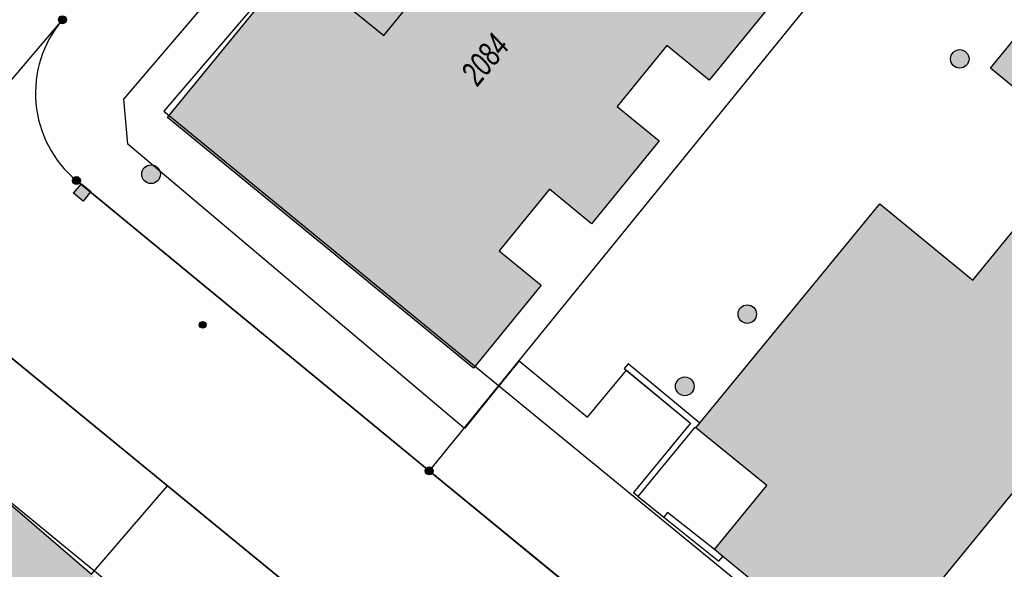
# Model space of a CAD drawing. Header units: metres. Extents: x 2695751 to 2696029, y 1260877 to 1261206.
# Tile 36 of 69: x 2695952 to 2695992, y 1260926 to 1260948. Entities that reach past the tile are written whole.
import ezdxf

# ---------------------------------------------------------------- set-up
doc = ezdxf.new("R2010")
doc.units = ezdxf.units.M
doc.linetypes.add('AUSGEZOGEN', pattern=[0])
for name, color, linetype in [('AV_Flächen (EO)', 7, 'AUSGEZOGEN'), ('AV_Gebäudeflächen (BB)', 7, 'AUSGEZOGEN'), ('AV_Gebäudeflächen (EO)', 7, 'AUSGEZOGEN'), ('AV_Linien (BB)', 7, 'AUSGEZOGEN'), ('AV_Versicherung-Nr.', 7, 'AUSGEZOGEN'), ('Liegenschaftsgrenzen', 7, 'AUSGEZOGEN'), ('PFAV', 255, 'AUSGEZOGEN'), ('PFAW', 255, 'AUSGEZOGEN'), ('RAEW', 8, 'AUSGEZOGEN'), ('RP_Abstandslinie', 7, 'AUSGEZOGEN')]:
    doc.layers.add(name, color=color, linetype=linetype)
doc.styles.add('ARIAL', font='arial.ttf')

msp = doc.modelspace()

# ---------------------------------------------------------------- hatches: boundary and pattern name
at = {"layer": 'AV_Gebäudeflächen (BB)', "true_color": 0xd2d2d2, "transparency": 33554687}
for points in [[(2695986.224, 1260921.906), (2696007.393, 1260947.716), (2696017.033, 1260939.823), (2696005.194, 1260925.364), (2696011.403, 1260920.272), (2696014.127, 1260918.05), (2696016.533, 1260920.988), (2696027.452, 1260934.301), (2696027.452, 1260946.407), (2696009.733, 1260960.953), (2696004.966, 1260955.148), (2696001.096, 1260958.326), (2695991.31, 1260946.396), (2695995.09, 1260943.299), (2695990.603, 1260937.821), (2695986.83, 1260940.912), (2695979.377, 1260931.834), (2695982.245, 1260929.503), (2695980.135, 1260926.906), (2695980.467, 1260926.633)], [(2695974.152, 1260956.325), (2695970.267, 1260959.504), (2695968.115, 1260956.937), (2695967.371, 1260955.991), (2695967.416, 1260955.954), (2695968.083, 1260955.401), (2695968.826, 1260956.353), (2695971.795, 1260953.918), (2695966.723, 1260947.718), (2695963.096, 1260950.675), (2695957.958, 1260944.396), (2695970.36, 1260934.249), (2695973.108, 1260937.608), (2695971.398, 1260939.007), (2695973.437, 1260941.499), (2695975.147, 1260940.099), (2695977.889, 1260943.45), (2695976.179, 1260944.849), (2695978.199, 1260947.317), (2695979.909, 1260945.918), (2695982.702, 1260949.33)], [(2695954.875, 1260925.907), (2695947.236, 1260932.465), (2695939.99, 1260924.03), (2695947.664, 1260917.461), (2695947.922, 1260917.766), (2695950.228, 1260920.495), (2695954.32, 1260916.979), (2695954.472, 1260916.849), (2695958.95, 1260922.287), (2695958.859, 1260922.365), (2695958.905, 1260922.418), (2695958.526, 1260922.744), (2695958.48, 1260922.691), (2695957.532, 1260923.505), (2695957.591, 1260923.574), (2695956.233, 1260924.74), (2695956.175, 1260924.672), (2695955.219, 1260925.492), (2695955.278, 1260925.561)]]:
    msp.add_hatch(color=254, dxfattribs=at).paths.add_polyline_path(points)
at = {"layer": 'AV_Gebäudeflächen (EO)', "true_color": 0xebebeb, "transparency": 33554687}
msp.add_hatch(color=7, dxfattribs=at).paths.add_polyline_path([(2695966.723, 1260947.718), (2695971.795, 1260953.918), (2695968.826, 1260956.353), (2695968.083, 1260955.401), (2695967.416, 1260955.954), (2695963.096, 1260950.675)])
at = {"layer": 'PFAV', "transparency": 33554687}
for points in [[(2695953.862, 1260948.36), (2695953.859, 1260948.393), (2695953.849, 1260948.424), (2695953.833, 1260948.453), (2695953.812, 1260948.478), (2695953.786, 1260948.498), (2695953.756, 1260948.512), (2695953.725, 1260948.521), (2695953.692, 1260948.522), (2695953.659, 1260948.517), (2695953.628, 1260948.506), (2695953.601, 1260948.489), (2695953.577, 1260948.466), (2695953.558, 1260948.439), (2695953.545, 1260948.409), (2695953.538, 1260948.376), (2695953.538, 1260948.344), (2695953.545, 1260948.311), (2695953.558, 1260948.281), (2695953.577, 1260948.254), (2695953.601, 1260948.231), (2695953.628, 1260948.214), (2695953.659, 1260948.203), (2695953.692, 1260948.198), (2695953.725, 1260948.199), (2695953.756, 1260948.208), (2695953.786, 1260948.222), (2695953.812, 1260948.242), (2695953.833, 1260948.267), (2695953.849, 1260948.296), (2695953.859, 1260948.327)], [(2695954.432, 1260941.85), (2695954.429, 1260941.883), (2695954.419, 1260941.914), (2695954.403, 1260941.943), (2695954.382, 1260941.968), (2695954.356, 1260941.988), (2695954.326, 1260942.002), (2695954.295, 1260942.011), (2695954.262, 1260942.012), (2695954.229, 1260942.007), (2695954.198, 1260941.996), (2695954.171, 1260941.979), (2695954.147, 1260941.956), (2695954.128, 1260941.929), (2695954.115, 1260941.899), (2695954.108, 1260941.866), (2695954.108, 1260941.834), (2695954.115, 1260941.801), (2695954.128, 1260941.771), (2695954.147, 1260941.744), (2695954.171, 1260941.721), (2695954.198, 1260941.704), (2695954.229, 1260941.693), (2695954.262, 1260941.688), (2695954.295, 1260941.689), (2695954.326, 1260941.698), (2695954.356, 1260941.712), (2695954.382, 1260941.732), (2695954.403, 1260941.757), (2695954.419, 1260941.786), (2695954.429, 1260941.817)], [(2695968.732, 1260930.09), (2695968.729, 1260930.123), (2695968.719, 1260930.154), (2695968.703, 1260930.183), (2695968.682, 1260930.208), (2695968.656, 1260930.228), (2695968.626, 1260930.242), (2695968.595, 1260930.251), (2695968.562, 1260930.252), (2695968.529, 1260930.247), (2695968.498, 1260930.236), (2695968.471, 1260930.219), (2695968.447, 1260930.196), (2695968.428, 1260930.169), (2695968.415, 1260930.139), (2695968.408, 1260930.106), (2695968.408, 1260930.074), (2695968.415, 1260930.041), (2695968.428, 1260930.011), (2695968.447, 1260929.984), (2695968.471, 1260929.961), (2695968.498, 1260929.944), (2695968.529, 1260929.933), (2695968.562, 1260929.928), (2695968.595, 1260929.929), (2695968.626, 1260929.938), (2695968.656, 1260929.952), (2695968.682, 1260929.972), (2695968.703, 1260929.997), (2695968.719, 1260930.026), (2695968.729, 1260930.057)]]:
    msp.add_hatch(color=7, dxfattribs=at).paths.add_polyline_path(points)
at = {"layer": 'PFAW', "transparency": 33554687}
for color, points in [(7, [(2695989.782, 1260947.014), (2695989.74, 1260946.951), (2695989.711, 1260946.881), (2695989.697, 1260946.806), (2695989.698, 1260946.73), (2695989.714, 1260946.656), (2695989.745, 1260946.587), (2695989.789, 1260946.525), (2695989.845, 1260946.474), (2695989.91, 1260946.434), (2695989.981, 1260946.409), (2695990.056, 1260946.398), (2695990.132, 1260946.403), (2695990.205, 1260946.423), (2695990.273, 1260946.458), (2695990.332, 1260946.505), (2695990.381, 1260946.563), (2695990.417, 1260946.63), (2695990.438, 1260946.703), (2695990.445, 1260946.778), (2695990.436, 1260946.854), (2695990.413, 1260946.926), (2695990.375, 1260946.992), (2695990.325, 1260947.048), (2695990.264, 1260947.094), (2695990.196, 1260947.127), (2695990.122, 1260947.145), (2695990.046, 1260947.147), (2695989.971, 1260947.135), (2695989.9, 1260947.108), (2695989.837, 1260947.067)]), (253, [(2695957.533, 1260942.398), (2695957.469, 1260942.441), (2695957.398, 1260942.469), (2695957.322, 1260942.483), (2695957.246, 1260942.481), (2695957.171, 1260942.464), (2695957.101, 1260942.432), (2695957.039, 1260942.387), (2695956.988, 1260942.33), (2695956.949, 1260942.264), (2695956.924, 1260942.191), (2695956.914, 1260942.115), (2695956.92, 1260942.039), (2695956.941, 1260941.965), (2695956.976, 1260941.897), (2695957.025, 1260941.838), (2695957.084, 1260941.789), (2695957.152, 1260941.753), (2695957.226, 1260941.732), (2695957.302, 1260941.726), (2695957.378, 1260941.736), (2695957.451, 1260941.761), (2695957.517, 1260941.799), (2695957.574, 1260941.851), (2695957.619, 1260941.912), (2695957.651, 1260941.982), (2695957.669, 1260942.057), (2695957.671, 1260942.133), (2695957.657, 1260942.209), (2695957.629, 1260942.28), (2695957.587, 1260942.344)]), (7, [(2695954.47, 1260941.719), (2695954.152, 1260941.333), (2695954.538, 1260941.015), (2695954.856, 1260941.401)]), (7, [(2695981.832, 1260936.44), (2695981.824, 1260936.515), (2695981.802, 1260936.588), (2695981.765, 1260936.654), (2695981.715, 1260936.711), (2695981.655, 1260936.758), (2695981.587, 1260936.791), (2695981.514, 1260936.81), (2695981.438, 1260936.814), (2695981.363, 1260936.803), (2695981.292, 1260936.776), (2695981.227, 1260936.736), (2695981.172, 1260936.684), (2695981.129, 1260936.622), (2695981.099, 1260936.552), (2695981.084, 1260936.478), (2695981.084, 1260936.402), (2695981.099, 1260936.327), (2695981.129, 1260936.258), (2695981.172, 1260936.195), (2695981.227, 1260936.143), (2695981.292, 1260936.103), (2695981.363, 1260936.077), (2695981.438, 1260936.065), (2695981.514, 1260936.069), (2695981.587, 1260936.088), (2695981.655, 1260936.121), (2695981.715, 1260936.168), (2695981.765, 1260936.225), (2695981.802, 1260936.292), (2695981.824, 1260936.364)]), (253, [(2695979.304, 1260933.516), (2695979.296, 1260933.592), (2695979.273, 1260933.665), (2695979.236, 1260933.732), (2695979.186, 1260933.791), (2695979.125, 1260933.838), (2695979.056, 1260933.871), (2695978.982, 1260933.891), (2695978.906, 1260933.894), (2695978.83, 1260933.883), (2695978.758, 1260933.856), (2695978.693, 1260933.816), (2695978.637, 1260933.763), (2695978.594, 1260933.7), (2695978.563, 1260933.629), (2695978.548, 1260933.554), (2695978.548, 1260933.478), (2695978.563, 1260933.403), (2695978.594, 1260933.332), (2695978.637, 1260933.269), (2695978.693, 1260933.216), (2695978.758, 1260933.176), (2695978.83, 1260933.149), (2695978.906, 1260933.138), (2695978.982, 1260933.141), (2695979.056, 1260933.161), (2695979.125, 1260933.194), (2695979.186, 1260933.241), (2695979.236, 1260933.3), (2695979.273, 1260933.367), (2695979.296, 1260933.44)])]:
    msp.add_hatch(color=color, dxfattribs=at).paths.add_polyline_path(points)
at = {"layer": 'RAEW', "transparency": 33554687}
msp.add_hatch(color=1, dxfattribs=at).paths.add_polyline_path([(2695959.249, 1260936.008), (2695959.249, 1260935.994), (2695959.251, 1260935.98), (2695959.255, 1260935.967), (2695959.26, 1260935.954), (2695959.266, 1260935.941), (2695959.273, 1260935.929), (2695959.282, 1260935.918), (2695959.291, 1260935.908), (2695959.302, 1260935.899), (2695959.313, 1260935.891), (2695959.325, 1260935.885), (2695959.338, 1260935.879), (2695959.352, 1260935.875), (2695959.365, 1260935.872), (2695959.379, 1260935.871), (2695959.393, 1260935.871), (2695959.407, 1260935.872), (2695959.42, 1260935.875), (2695959.434, 1260935.879), (2695959.447, 1260935.885), (2695959.459, 1260935.891), (2695959.47, 1260935.899), (2695959.481, 1260935.908), (2695959.49, 1260935.918), (2695959.499, 1260935.929), (2695959.506, 1260935.941), (2695959.512, 1260935.954), (2695959.517, 1260935.967), (2695959.521, 1260935.98), (2695959.523, 1260935.994), (2695959.523, 1260936.008), (2695959.523, 1260936.022), (2695959.521, 1260936.036), (2695959.517, 1260936.049), (2695959.512, 1260936.062), (2695959.506, 1260936.075), (2695959.499, 1260936.087), (2695959.49, 1260936.098), (2695959.481, 1260936.108), (2695959.47, 1260936.117), (2695959.459, 1260936.125), (2695959.447, 1260936.131), (2695959.434, 1260936.137), (2695959.42, 1260936.141), (2695959.407, 1260936.144), (2695959.393, 1260936.145), (2695959.379, 1260936.145), (2695959.365, 1260936.144), (2695959.352, 1260936.141), (2695959.338, 1260936.137), (2695959.325, 1260936.131), (2695959.313, 1260936.125), (2695959.302, 1260936.117), (2695959.291, 1260936.108), (2695959.282, 1260936.098), (2695959.273, 1260936.087), (2695959.266, 1260936.075), (2695959.26, 1260936.062), (2695959.255, 1260936.049), (2695959.251, 1260936.036), (2695959.249, 1260936.022)])

# ---------------------------------------------------------------- linework, layer by layer
at = {"layer": 'AV_Flächen (EO)', "color": 7, "linetype": 'AUSGEZOGEN', "transparency": 33554687}
msp.add_line((2695963.096, 1260950.675), (2695966.723, 1260947.718), dxfattribs=at)
msp.add_lwpolyline([(2695966.723, 1260947.718), (2695971.795, 1260953.918), (2695968.826, 1260956.353), (2695968.083, 1260955.401), (2695967.416, 1260955.954)], dxfattribs=at)
for points in [[(2695979.536, 1260932.027), (2695976.634, 1260934.429), (2695976.475, 1260934.236), (2695979.154, 1260932.019), (2695976.848, 1260929.213), (2695977.041, 1260929.054), (2695979.346, 1260931.86), (2695979.377, 1260931.834), (2695979.536, 1260932.027)], [(2695978.072, 1260928.215), (2695980.309, 1260926.44), (2695980.467, 1260926.633), (2695980.135, 1260926.906), (2695978.227, 1260928.411), (2695978.072, 1260928.215)]]:
    msp.add_lwpolyline(points, close=True, dxfattribs=at)
at = {"layer": 'AV_Linien (BB)', "color": 7, "linetype": 'AUSGEZOGEN', "transparency": 33554687}
for p, q in [((2695957.962, 1260929.49), (2695949.41, 1260936.48)), ((2695954.875, 1260925.907), (2695957.962, 1260929.49)), ((2695964.79, 1260923.91), (2695957.962, 1260929.49)), ((2695986.224, 1260921.906), (2695980.467, 1260926.633))]:
    msp.add_line(p, q, dxfattribs=at)
for points in [[(2695980.467, 1260926.633), (2695980.135, 1260926.906), (2695982.245, 1260929.503), (2695979.377, 1260931.834), (2695986.83, 1260940.912), (2695990.603, 1260937.821), (2695995.09, 1260943.299), (2695991.31, 1260946.396), (2696001.096, 1260958.326)], [(2695963.096, 1260950.675), (2695966.723, 1260947.718), (2695971.795, 1260953.918), (2695968.826, 1260956.353), (2695968.083, 1260955.401), (2695967.416, 1260955.954), (2695967.371, 1260955.991)], [(2695972.211, 1260934.542), (2695971.395, 1260933.537), (2695969.998, 1260931.809), (2695956.351, 1260943.321), (2695956.195, 1260945.147), (2695961.814, 1260951.729), (2695963.096, 1260950.675)], [(2695982.702, 1260949.33), (2695979.909, 1260945.918), (2695978.199, 1260947.317), (2695976.179, 1260944.849), (2695977.889, 1260943.45), (2695975.147, 1260940.099), (2695973.437, 1260941.499), (2695971.398, 1260939.007), (2695973.108, 1260937.608), (2695970.36, 1260934.249), (2695957.958, 1260944.396), (2695963.096, 1260950.675)], [(2696027.452, 1260934.301), (2696016.533, 1260920.988), (2696014.127, 1260918.05), (2696011.403, 1260920.272), (2696005.194, 1260925.364), (2696017.033, 1260939.823), (2696007.393, 1260947.716), (2695986.224, 1260921.906)], [(2696002.603, 1260902.223), (2695968.57, 1260930.09), (2695954.27, 1260941.85)], [(2695972.211, 1260934.542), (2695972.373, 1260934.409), (2695974.979, 1260932.265), (2695976.439, 1260934.025), (2695976.557, 1260934.168), (2695979.154, 1260932.019), (2695976.848, 1260929.213), (2695977.041, 1260929.054), (2695978.072, 1260928.215), (2695980.309, 1260926.44), (2695980.467, 1260926.633)], [(2695954.472, 1260916.849), (2695954.32, 1260916.979), (2695950.228, 1260920.495), (2695947.922, 1260917.766), (2695947.664, 1260917.461), (2695939.99, 1260924.03), (2695947.236, 1260932.465), (2695954.875, 1260925.907)]]:
    msp.add_lwpolyline(points, dxfattribs=at)
msp.add_arc((2695957.21, 1260945.387), 4.6, 139.7412, 230.2666, dxfattribs=at)
at = {"layer": 'Liegenschaftsgrenzen', "color": 7, "linetype": 'AUSGEZOGEN', "transparency": 33554687}
for p, q in [((2695985.82, 1260951.29), (2695968.57, 1260930.09)), ((2695943.15, 1260935.93), (2695953.7, 1260948.36)), ((2695954.27, 1260941.85), (2695968.57, 1260930.09)), ((2695949.41, 1260936.48), (2695964.79, 1260923.91)), ((2695968.57, 1260930.09), (2696003.98, 1260901.096))]:
    msp.add_line(p, q, dxfattribs=at)
msp.add_arc((2695957.21, 1260945.387), 4.6, 139.7412, 230.2666, dxfattribs=at)
at = {"layer": 'PFAV', "color": 7, "transparency": 33554687}
for centre in [(2695953.7, 1260948.36), (2695954.27, 1260941.85), (2695968.57, 1260930.09)]:
    msp.add_circle(centre, 0.162, dxfattribs=at)
at = {"layer": 'PFAW', "transparency": 33554687}
msp.add_lwpolyline([(2695954.47, 1260941.719), (2695954.856, 1260941.401), (2695954.538, 1260941.015), (2695954.152, 1260941.333), (2695954.47, 1260941.719)], close=True, dxfattribs=at)
for centre, radius in [((2695990.07, 1260946.773), 0.375), ((2695957.293, 1260942.105), 0.379), ((2695981.457, 1260936.44), 0.375), ((2695978.925, 1260933.516), 0.379)]:
    msp.add_circle(centre, radius, dxfattribs=at)
at = {"layer": 'RAEW', "color": 1, "transparency": 33554687}
msp.add_circle((2695959.386, 1260936.008), 0.137, dxfattribs=at)
at = {"layer": 'RP_Abstandslinie', "color": 7, "linetype": 'AUSGEZOGEN', "transparency": 33554687}
for points in [[(2696027.452, 1260946.743), (2695987.59, 1260979.4), (2695957.81, 1260944.66), (2696008.61, 1260903.06), (2696027.452, 1260887.642)], [(2696008.304, 1260882.381), (2695998.35, 1260890.53), (2695947.27, 1260932.35), (2695926.54, 1260908.15), (2695905.69, 1260883.84), (2695907.543, 1260882.381)]]:
    msp.add_lwpolyline(points, dxfattribs=at)

# ---------------------------------------------------------------- texts
at = {"layer": 'AV_Versicherung-Nr.', "color": 7, "transparency": 33554687, "insert": (2695970.828, 1260946.75), "char_height": 0.96842, "width": 2.46457, "attachment_point": 5, "rotation": 50.6943, "style": 'ARIAL'}
msp.add_mtext('\\A1;{\\fArial|i1|b0;\\H0.968418;\\W0.700000;\\C7;2084}\\P', dxfattribs=at)

doc.saveas('drawing.dxf')
